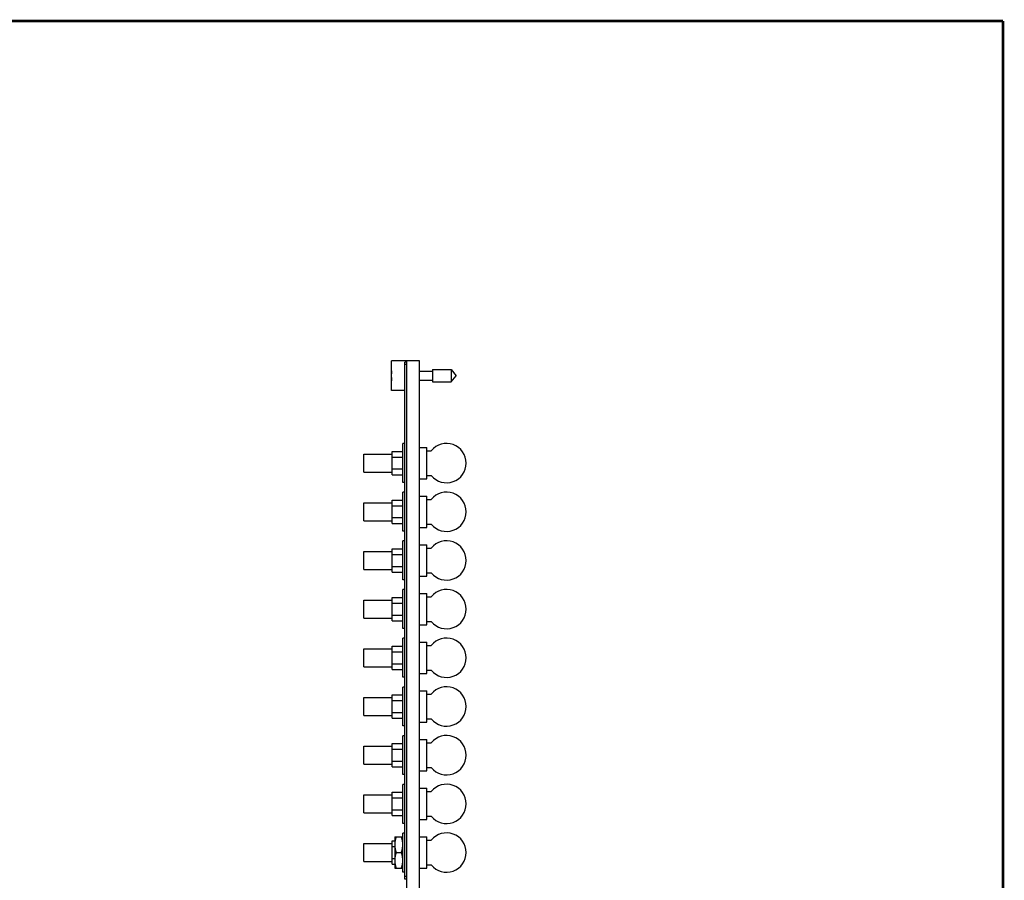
# Model space of a CAD drawing. Header units: inches. Extents: x 0.2 to 16.8, y 0.1 to 10.8.
# Tile 9 of 9: x 8.9 to 16.8, y 3.9 to 10.8. Entities that reach past the tile are written whole.
import ezdxf

# ---------------------------------------------------------------- set-up
doc = ezdxf.new("R2010")
doc.units = ezdxf.units.IN
doc.header["$LTSCALE"] = 0.935
doc.header["$MEASUREMENT"] = 0
doc.layers.get('0').update_dxf_attribs({"linetype": 'CONTINUOUS'})

msp = doc.modelspace()

# ---------------------------------------------------------------- linework, layer by layer
at = {"color": 7, "linetype": 'CONTINUOUS'}
for p, q in [((11.8907, 7.8192), (11.8907, 8.0562)), ((12.0107, 8.0562), (11.8907, 8.0562)), ((11.9957, 3.9357), (11.9957, 8.0457)), ((12.0107, 8.0457), (11.9957, 8.0457)), ((12.0107, 8.0257), (11.9957, 8.0257)), ((12.0107, 3.6127), (12.0107, 8.0562)), ((12.1107, 8.0557), (12.0107, 8.0557)), ((12.1107, 3.6057), (12.1107, 8.0557)), ((12.2144, 7.9869), (12.2144, 7.8884)), ((12.2144, 7.9869), (12.3625, 7.9869)), ((12.3625, 7.9869), (12.3625, 7.8884)), ((12.3625, 7.9869), (12.4038, 7.9377)), ((11.8907, 7.9514), (11.8883, 7.9514)), ((11.8883, 7.9239), (11.8907, 7.9239)), ((12.1107, 7.9727), (12.2144, 7.9727)), ((12.3625, 7.8884), (12.4038, 7.9377)), ((12.1107, 7.9026), (12.2144, 7.9026)), ((12.2144, 7.8884), (12.3625, 7.8884)), ((11.9957, 7.8192), (11.8907, 7.8192)), ((11.9787, 7.0877), (11.9787, 7.3977)), ((11.9957, 7.3977), (11.9787, 7.3977)), ((12.1107, 7.3667), (12.1702, 7.3667)), ((12.1702, 7.1187), (12.1702, 7.3667)), ((11.6707, 7.1712), (11.6707, 7.3142)), ((11.6707, 7.3142), (11.8957, 7.3142)), ((11.8957, 7.1497), (11.8957, 7.3357)), ((11.8957, 7.3357), (11.9787, 7.3357)), ((11.8957, 7.2892), (11.9787, 7.2892)), ((12.1702, 7.3417), (12.2056, 7.3417)), ((11.6707, 7.1712), (11.8957, 7.1712)), ((11.8957, 7.1961), (11.9787, 7.1961)), ((11.8957, 7.1497), (11.9787, 7.1497)), ((12.1702, 7.1436), (12.2056, 7.1436)), ((11.9957, 7.0877), (11.9787, 7.0877)), ((12.1107, 7.1187), (12.1702, 7.1187)), ((11.9787, 6.7007), (11.9787, 7.0107)), ((11.9957, 7.0107), (11.9787, 7.0107)), ((12.1107, 6.9797), (12.1702, 6.9797)), ((12.1702, 6.7317), (12.1702, 6.9797)), ((11.6707, 6.7842), (11.6707, 6.9272)), ((11.6707, 6.9272), (11.8957, 6.9272)), ((11.8957, 6.7627), (11.8957, 6.9487)), ((11.8957, 6.9487), (11.9787, 6.9487)), ((11.8957, 6.9022), (11.9787, 6.9022)), ((12.1702, 6.9547), (12.2056, 6.9547)), ((11.8957, 6.8091), (11.9787, 6.8091)), ((11.6707, 6.7842), (11.8957, 6.7842)), ((11.8957, 6.7627), (11.9787, 6.7627)), ((12.1107, 6.7317), (12.1702, 6.7317)), ((12.1702, 6.7566), (12.2056, 6.7566)), ((11.9957, 6.7007), (11.9787, 6.7007)), ((11.9787, 6.3137), (11.9787, 6.6237)), ((11.9957, 6.6237), (11.9787, 6.6237)), ((12.1107, 6.5927), (12.1702, 6.5927)), ((12.1702, 6.3447), (12.1702, 6.5927)), ((11.6707, 6.3972), (11.6707, 6.5402)), ((11.6707, 6.5402), (11.8957, 6.5402)), ((11.8957, 6.3757), (11.8957, 6.5617)), ((11.8957, 6.5617), (11.9787, 6.5617)), ((11.8957, 6.5152), (11.9787, 6.5152)), ((12.1702, 6.5677), (12.2056, 6.5677)), ((11.8957, 6.4221), (11.9787, 6.4221)), ((11.6707, 6.3972), (11.8957, 6.3972)), ((11.8957, 6.3757), (11.9787, 6.3757)), ((12.1107, 6.3447), (12.1702, 6.3447)), ((12.1702, 6.3696), (12.2056, 6.3696)), ((11.9957, 6.3137), (11.9787, 6.3137)), ((11.9787, 5.9267), (11.9787, 6.2367)), ((11.9957, 6.2367), (11.9787, 6.2367)), ((12.1107, 6.2057), (12.1702, 6.2057)), ((12.1702, 5.9577), (12.1702, 6.2057)), ((11.6707, 6.0102), (11.6707, 6.1532)), ((11.6707, 6.1532), (11.8957, 6.1532)), ((11.8957, 5.9887), (11.8957, 6.1747)), ((11.8957, 6.1747), (11.9787, 6.1747)), ((11.8957, 6.1282), (11.9787, 6.1282)), ((12.1702, 6.1807), (12.2056, 6.1807)), ((11.8957, 6.0351), (11.9787, 6.0351)), ((11.6707, 6.0102), (11.8957, 6.0102)), ((11.8957, 5.9887), (11.9787, 5.9887)), ((12.1107, 5.9577), (12.1702, 5.9577)), ((12.1702, 5.9826), (12.2056, 5.9826)), ((11.9957, 5.9267), (11.9787, 5.9267)), ((11.9787, 5.5397), (11.9787, 5.8497)), ((11.9957, 5.8497), (11.9787, 5.8497)), ((12.1107, 5.8187), (12.1702, 5.8187)), ((12.1702, 5.5707), (12.1702, 5.8187)), ((12.1702, 5.7937), (12.2056, 5.7937)), ((11.6707, 5.6232), (11.6707, 5.7662)), ((11.6707, 5.7662), (11.8957, 5.7662)), ((11.8957, 5.6017), (11.8957, 5.7877)), ((11.8957, 5.7877), (11.9787, 5.7877)), ((11.8957, 5.7412), (11.9787, 5.7412)), ((11.8957, 5.6481), (11.9787, 5.6481)), ((11.6707, 5.6232), (11.8957, 5.6232)), ((11.8957, 5.6017), (11.9787, 5.6017)), ((12.1107, 5.5707), (12.1702, 5.5707)), ((12.1702, 5.5956), (12.2056, 5.5956)), ((11.9957, 5.5397), (11.9787, 5.5397)), ((11.8957, 5.4007), (11.9787, 5.4007)), ((11.8957, 5.2147), (11.8957, 5.4007)), ((11.9957, 5.4627), (11.9787, 5.4627)), ((11.9787, 5.1527), (11.9787, 5.4627)), ((12.1107, 5.4317), (12.1702, 5.4317)), ((12.1702, 5.1837), (12.1702, 5.4317)), ((12.1702, 5.4067), (12.2056, 5.4067)), ((11.6707, 5.2362), (11.6707, 5.3792)), ((11.6707, 5.3792), (11.8957, 5.3792)), ((11.8957, 5.3542), (11.9787, 5.3542)), ((11.8957, 5.2611), (11.9787, 5.2611)), ((11.6707, 5.2362), (11.8957, 5.2362)), ((11.8957, 5.2147), (11.9787, 5.2147)), ((12.1107, 5.1837), (12.1702, 5.1837)), ((12.1702, 5.2086), (12.2056, 5.2086)), ((11.9957, 5.1527), (11.9787, 5.1527)), ((11.8957, 5.0137), (11.9787, 5.0137)), ((11.8957, 4.8277), (11.8957, 5.0137)), ((11.9957, 5.0757), (11.9787, 5.0757)), ((11.9787, 4.7657), (11.9787, 5.0757)), ((12.1107, 5.0447), (12.1702, 5.0447)), ((12.1702, 4.7967), (12.1702, 5.0447)), ((12.1702, 5.0197), (12.2056, 5.0197)), ((11.6707, 4.9922), (11.8957, 4.9922)), ((11.6707, 4.8492), (11.6707, 4.9922)), ((11.8957, 4.9672), (11.9787, 4.9672)), ((11.8957, 4.8741), (11.9787, 4.8741)), ((11.6707, 4.8492), (11.8957, 4.8492)), ((11.8957, 4.8277), (11.9787, 4.8277)), ((12.1107, 4.7967), (12.1702, 4.7967)), ((12.1702, 4.8216), (12.2056, 4.8216)), ((11.9957, 4.7657), (11.9787, 4.7657)), ((11.8957, 4.6267), (11.9787, 4.6267)), ((11.8957, 4.4407), (11.8957, 4.6267)), ((11.9957, 4.6887), (11.9787, 4.6887)), ((11.9787, 4.3787), (11.9787, 4.6887)), ((12.1107, 4.6577), (12.1702, 4.6577)), ((12.1702, 4.4097), (12.1702, 4.6577)), ((12.1702, 4.6327), (12.2056, 4.6327)), ((11.6707, 4.6052), (11.8957, 4.6052)), ((11.6707, 4.4622), (11.6707, 4.6052)), ((11.8957, 4.5802), (11.9787, 4.5802)), ((11.6707, 4.4622), (11.8957, 4.4622)), ((11.8957, 4.4871), (11.9787, 4.4871)), ((11.8957, 4.4407), (11.9787, 4.4407)), ((12.1107, 4.4097), (12.1702, 4.4097)), ((12.1702, 4.4346), (12.2056, 4.4346)), ((11.9957, 4.3787), (11.9787, 4.3787)), ((11.8957, 4.2397), (11.9147, 4.2397)), ((11.8957, 4.0537), (11.8957, 4.2397)), ((11.9147, 4.2707), (11.9153, 4.2717)), ((11.9147, 4.2707), (11.9147, 4.0227)), ((11.9153, 4.2717), (11.9771, 4.2717)), ((11.9771, 4.2717), (11.9777, 4.2707)), ((11.9777, 4.2707), (11.9777, 4.0227)), ((11.9777, 4.2397), (11.9787, 4.2397)), ((11.9957, 4.3017), (11.9787, 4.3017)), ((11.9787, 3.9917), (11.9787, 4.3017)), ((12.1107, 4.2707), (12.1702, 4.2707)), ((12.1702, 4.0227), (12.1702, 4.2707)), ((12.1702, 4.2457), (12.2056, 4.2457)), ((11.6707, 4.2182), (11.8957, 4.2182)), ((11.6707, 4.0752), (11.6707, 4.2182)), ((11.8957, 4.1932), (11.9147, 4.1932)), ((11.9777, 4.1932), (11.9787, 4.1932)), ((11.6707, 4.0752), (11.8957, 4.0752)), ((11.8957, 4.1001), (11.9147, 4.1001)), ((11.9265, 4.1467), (11.966, 4.1467)), ((11.9777, 4.1001), (11.9787, 4.1001)), ((11.8957, 4.0537), (11.9147, 4.0537)), ((11.9147, 4.0227), (11.9153, 4.0217)), ((11.9153, 4.0217), (11.9771, 4.0217)), ((11.9771, 4.0217), (11.9777, 4.0227)), ((11.9777, 4.0537), (11.9787, 4.0537)), ((11.9957, 3.9917), (11.9787, 3.9917)), ((12.1107, 4.0227), (12.1702, 4.0227)), ((12.1702, 4.0476), (12.2056, 4.0476)), ((12.0107, 3.9557), (11.9957, 3.9557)), ((12.0107, 3.9357), (11.9957, 3.9357))]:
    msp.add_line(p, q, dxfattribs=at)
at = {"color": 7, "linetype": 'CONTINUOUS', "const_width": 0.02}
for points in [[(16.75, 10.7586), (0.25, 10.7586)], [(16.75, 0.2586), (16.75, 10.7586)]]:
    msp.add_lwpolyline(points, dxfattribs=at)
at = {"color": 7, "linetype": 'CONTINUOUS'}
for centre, radius, start, end in [((12.201, 7.9377), 0.313, 172.66613, 177.4761), ((12.201, 7.9377), 0.313, 182.5239, 187.33387), ((12.3265, 7.2427), 0.1562, 219.33702, 140.66298), ((12.3265, 6.8557), 0.1562, 219.33702, 140.66298), ((12.3265, 6.4687), 0.1562, 219.33702, 140.66298), ((12.3265, 6.0817), 0.1562, 219.33702, 140.66298), ((12.3265, 5.6947), 0.1562, 219.33702, 140.66298), ((12.3265, 5.3077), 0.1562, 219.33702, 140.66298), ((12.3265, 4.9207), 0.1562, 219.33702, 140.66298), ((12.3265, 4.5337), 0.1562, 219.33702, 140.66298), ((12.3265, 4.1467), 0.1562, 219.33702, 140.66298)]:
    msp.add_arc(centre, radius, start, end, dxfattribs=at)
for points in [[(11.9265, 4.2717), (11.9256, 4.2692), (11.9241, 4.2644), (11.9221, 4.2573), (11.9203, 4.2502), (11.9188, 4.2433), (11.9175, 4.2365), (11.9165, 4.2296), (11.9158, 4.2228), (11.9154, 4.216), (11.9152, 4.2092), (11.9154, 4.2023), (11.9158, 4.1955), (11.9165, 4.1887), (11.9175, 4.1818), (11.9188, 4.175), (11.9203, 4.1681), (11.9221, 4.161), (11.9241, 4.1539), (11.9256, 4.1491), (11.9265, 4.1467)], [(11.966, 4.2717), (11.9668, 4.2692), (11.9683, 4.2644), (11.9704, 4.2573), (11.9722, 4.2502), (11.9737, 4.2433), (11.9749, 4.2365), (11.9759, 4.2296), (11.9766, 4.2228), (11.977, 4.216), (11.9772, 4.2092), (11.977, 4.2023), (11.9766, 4.1955), (11.9759, 4.1887), (11.9749, 4.1818), (11.9737, 4.175), (11.9722, 4.1681), (11.9704, 4.161), (11.9683, 4.1539), (11.9668, 4.1491), (11.966, 4.1467)], [(11.9265, 4.1467), (11.9256, 4.1442), (11.9241, 4.1394), (11.9221, 4.1323), (11.9203, 4.1252), (11.9188, 4.1183), (11.9175, 4.1115), (11.9165, 4.1046), (11.9158, 4.0978), (11.9154, 4.091), (11.9152, 4.0842), (11.9154, 4.0773), (11.9158, 4.0705), (11.9165, 4.0637), (11.9175, 4.0568), (11.9188, 4.05), (11.9203, 4.0431), (11.9221, 4.036), (11.9241, 4.0289), (11.9256, 4.0241), (11.9265, 4.0217)], [(11.966, 4.1467), (11.9668, 4.1442), (11.9683, 4.1394), (11.9704, 4.1323), (11.9722, 4.1252), (11.9737, 4.1183), (11.9749, 4.1115), (11.9759, 4.1046), (11.9766, 4.0978), (11.977, 4.091), (11.9772, 4.0842), (11.977, 4.0773), (11.9766, 4.0705), (11.9759, 4.0637), (11.9749, 4.0568), (11.9737, 4.05), (11.9722, 4.0431), (11.9704, 4.036), (11.9683, 4.0289), (11.9668, 4.0241), (11.966, 4.0217)]]:
    msp.add_open_spline(points, degree=3, knots=[0, 0, 0, 0, 0.060275, 0.118499, 0.175124, 0.230576, 0.285215, 0.339297, 0.393028, 0.446558, 0.5, 0.553442, 0.606972, 0.660703, 0.714785, 0.769424, 0.824876, 0.881501, 0.939725, 1, 1, 1, 1], dxfattribs=at)

doc.saveas('drawing.dxf')
